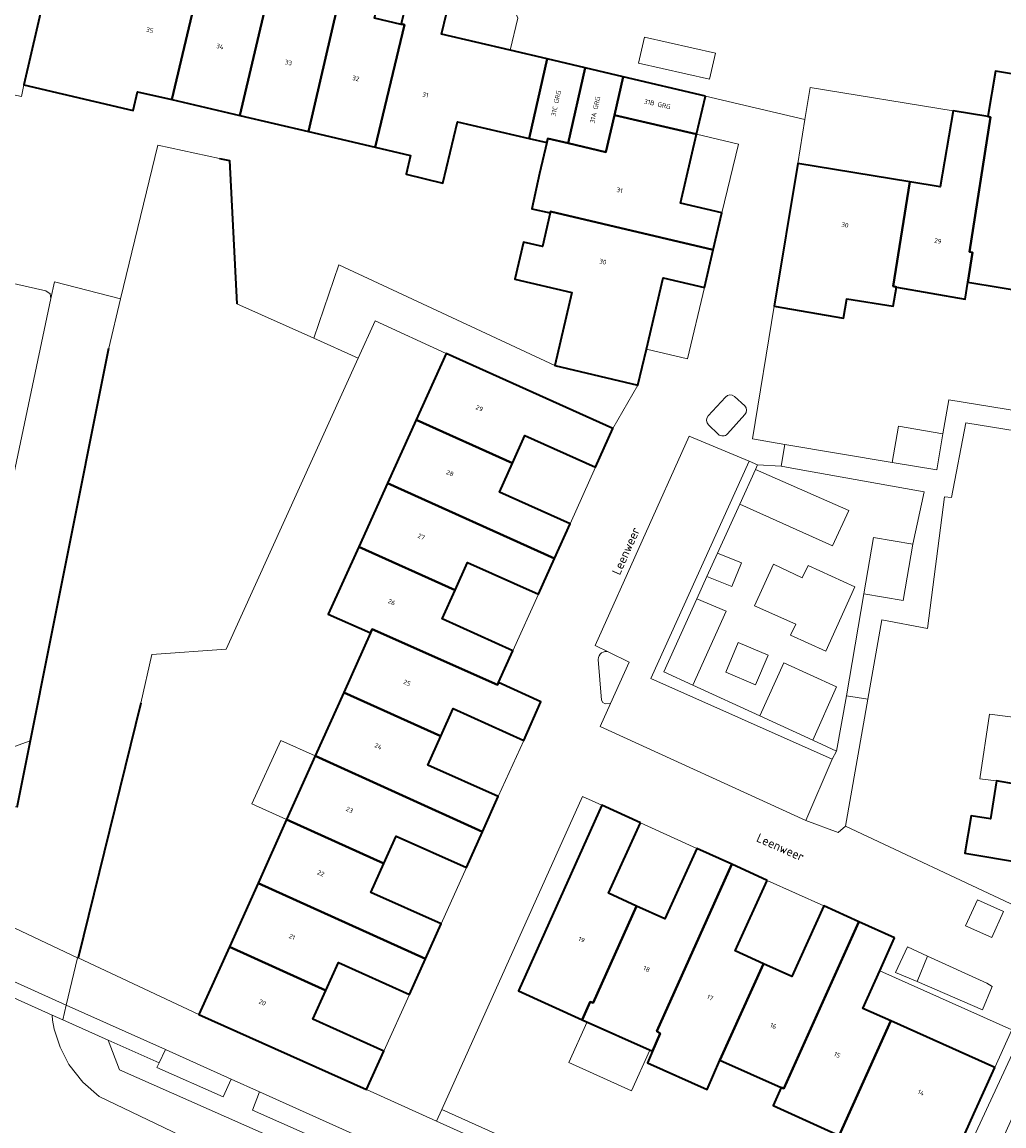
# Model space of a CAD drawing. Header units: metres. Extents: x 110065 to 112666, y 425872 to 427362.
# Tile 72 of 104: x 111152 to 111228, y 426843 to 426928. Entities that reach past the tile are written whole.
import ezdxf

# ---------------------------------------------------------------- set-up
doc = ezdxf.new("R2010")
doc.units = ezdxf.units.M
for name, color, linetype, lineweight in [('B-WE-GK-BESCHOEIING-G', 130, 'GK-BESCHOEIING', 35), ('B-WE-GK-KADEMUUR-G', 150, 'Continuous', 35), ('B-WE-GR-BEPLANTING_CULTUUR_HEESTERS-GV', 90, 'Continuous', 18), ('B-WE-GR-GRAS-GV', 60, 'Continuous', 13), ('B-WE-GR-GROENVOORZIENING-GV', 80, 'Continuous', 18), ('B-WE-IE-TERREINAFSCHEIDING_KUNSTMATIG_MUUR-G', 90, 'IE-TERREINAFSCHEIDING-KUNSTMATIG-DICHT', 18), ('B-WE-KW-KUNSTWERK-GV', 170, 'Continuous', 18), ('B-WE-OG-BEBOUWING-GV', 7, 'Continuous', 35), ('B-WE-OG-BEBOUWING-T18', 10, 'Continuous', 18), ('B-WE-OG-BEBOUWING_LUIFEL-GV', 7, 'Continuous', 18), ('B-WE-OG-BEBOUWING_OVERIG-GV', 7, 'Continuous', 18), ('B-WE-OG-BEBOUWING_STRAATNAAM-T35', 50, 'Continuous', 35), ('B-WE-OG-TERREIN_ERF-GV', 7, 'Continuous', 18), ('B-WE-OG-WATER-GV', 130, 'Continuous', 18), ('B-WE-VH-VERHARDING-GV', 252, 'Continuous', 18), ('B-WE-VH-VERHARDING_BETONSTRAATSTEEN-GV', 252, 'Continuous', 18), ('B-WE-VH-VERHARDING_GESLOTEN-GV', 7, 'Continuous', 18), ('B-WE-VH-VERHARDING_HALFVERHARDING-GV', 252, 'Continuous', 18), ('B-WE-VH-VERHARDING_OPEN-GV', 252, 'Continuous', 18), ('B-WE-VH-VERHARDING_TEGEL-GV', 252, 'Continuous', 18)]:
    doc.layers.add(name, color=color, linetype=linetype, lineweight=lineweight)
doc.styles.add('NLCS-ISO-M200-T18', font='NLCS-ISO.ttf')
doc.styles.add('NLCS-ISO-M200-T35', font='NLCS-ISO.ttf')
doc.linetypes.add('GK-BESCHOEIING', pattern='A,30,-5,[1,NLCS.SHX,S=1,R=0,X=0,Y=0],-5', length=40)
doc.linetypes.add('IE-TERREINAFSCHEIDING-KUNSTMATIG-DICHT', pattern='A,8,-1,[82,NLCS.SHX,S=0.75,R=90,X=0,Y=0],-1', length=10)

msp = doc.modelspace()

# ---------------------------------------------------------------- linework, layer by layer
at = {"layer": 'B-WE-GK-BESCHOEIING-G', "flags": 128}
for points in [[(111151.194, 426867.399), (111158.29, 426902.954)], [(111160.787, 426875.454), (111155.927, 426855.713)]]:
    msp.add_lwpolyline(points, dxfattribs=at)
at = {"layer": 'B-WE-GK-KADEMUUR-G', "flags": 128}
msp.add_lwpolyline([(111166.882, 426917.649), (111167.654, 426917.508), (111168.219, 426906.402)], dxfattribs=at)
at = {"layer": 'B-WE-GR-BEPLANTING_CULTUUR_HEESTERS-GV', "flags": 128}
for points in [[(111216.773, 426883.915), (111219.817, 426883.396), (111220.562, 426887.762), (111217.518, 426888.281), (111216.773, 426883.915), (111216.773, 426883.915)], [(111205.431, 426887.066), (111204.617, 426885.266), (111206.551, 426884.488), (111207.288, 426886.319), (111205.431, 426887.066), (111205.431, 426887.066)], [(111151.194, 426867.399), (111152.22, 426872.539), (111146.13, 426870.353), (111146.023, 426869.846), (111145.717, 426868.394), (111151.194, 426867.399), (111151.194, 426867.399)], [(111226.663, 426857.292), (111227.579, 426859.312), (111225.558, 426860.228), (111224.642, 426858.208), (111226.663, 426857.292), (111226.663, 426857.292)], [(111220.885, 426853.899), (111221.705, 426855.863), (111220.141, 426856.58), (111219.226, 426854.586), (111220.885, 426853.899), (111220.885, 426853.899)], [(111167.772, 426846.325), (111162.684, 426848.612), (111162.191, 426847.582), (111162.026, 426847.229), (111167.152, 426844.95), (111167.772, 426846.325), (111167.772, 426846.325)], [(111193.664, 426834.688), (111169.979, 426845.333), (111169.436, 426843.934), (111193.068, 426833.427), (111193.664, 426834.688), (111193.664, 426834.688)]]:
    msp.add_lwpolyline(points, close=True, dxfattribs=at)
at = {"layer": 'B-WE-GR-GRAS-GV', "flags": 128}
for points in [[(111159.214, 426906.779), (111154.088, 426908.093), (111153.817, 426906.806), (111150.046, 426888.921), (111149.436, 426886.03), (111146.13, 426870.353), (111152.22, 426872.539), (111158.29, 426902.954), (111159.214, 426906.779), (111159.214, 426906.779)], [(111154.735, 426850.931), (111153.925, 426851.292), (111153.93, 426850.882), (111154.07, 426850.195), (111154.544, 426848.805), (111155.195, 426847.462), (111156.278, 426846.091), (111157.551, 426844.99), (111179.566, 426834.414), (111199.97, 426825.062), (111214.018, 426819.316), (111215.316, 426822.174), (111159.141, 426847.042), (111158.248, 426849.351), (111154.735, 426850.931), (111154.735, 426850.931)]]:
    msp.add_lwpolyline(points, close=True, dxfattribs=at)
at = {"layer": 'B-WE-GR-GROENVOORZIENING-GV', "flags": 128}
for points in [[(111207.559, 426898.497), (111206.747, 426899.209, 0.408378), (111206.049, 426899.172), (111204.712, 426897.713, 0.407173), (111204.735, 426897.013), (111205.492, 426896.292, 0.422379), (111206.207, 426896.318), (111207.559, 426897.811, 0.364431)], [(111197.157, 426875.436), (111198.601, 426878.639), (111197.03, 426879.403, 0.552744), (111196.198, 426878.831), (111196.445, 426875.685), (111196.552, 426875.51), (111196.738, 426875.413)]]:
    msp.add_lwpolyline(points, format="xyb", close=True, dxfattribs=at)
for points in [[(111214.31, 426871.103), (111214.653, 426871.748), (111212.805, 426872.594), (111208.716, 426874.466), (111203.519, 426876.846), (111201.27, 426877.876), (111203.835, 426883.541), (111204.617, 426885.266), (111205.431, 426887.066), (111207.155, 426890.871), (111208.373, 426893.56), (111208.539, 426893.928), (111207.872, 426894.214), (111200.278, 426877.361), (111214.31, 426871.103), (111214.31, 426871.103)], [(111208.379, 426876.88), (111209.35, 426879.183), (111207.043, 426880.156), (111206.072, 426877.853), (111208.379, 426876.88), (111208.379, 426876.88)]]:
    msp.add_lwpolyline(points, close=True, dxfattribs=at)
at = {"layer": 'B-WE-IE-TERREINAFSCHEIDING_KUNSTMATIG_MUUR-G', "flags": 128}
msp.add_lwpolyline([(111148.508, 426853.706), (111153.925, 426851.292), (111154.735, 426850.931), (111158.248, 426849.351)], dxfattribs=at)
at = {"layer": 'B-WE-KW-KUNSTWERK-GV', "flags": 128}
msp.add_lwpolyline([(111155.005, 426852.064), (111155.88, 426855.735), (111149.582, 426858.687), (111148.759, 426854.871), (111148.508, 426853.706), (111153.925, 426851.292), (111154.735, 426850.931), (111155.005, 426852.064), (111155.005, 426852.064)], close=True, dxfattribs=at)
at = {"layer": 'B-WE-OG-BEBOUWING-GV', "flags": 128}
for points in [[(111169.729, 426936.8), (111166.549, 426937.549), (111165.929, 426934.937), (111166.178, 426934.881), (111163.168, 426922.212), (111168.436, 426920.982), (111170.668, 426930.424), (111168.37, 426930.96), (111169.729, 426936.8), (111169.729, 426936.8)], [(111165.929, 426934.937), (111163.339, 426935.519), (111162.54, 426932.359), (111157.016, 426933.619), (111154.259, 426934.308), (111151.721, 426923.353), (111160.191, 426921.378), (111160.531, 426922.828), (111163.168, 426922.212), (111166.178, 426934.881), (111165.929, 426934.937), (111165.929, 426934.937)], [(111177.286, 426935.033), (111174.409, 426935.71), (111173.04, 426929.87), (111170.668, 426930.424), (111168.436, 426920.982), (111173.757, 426919.739), (111177.286, 426935.033), (111177.286, 426935.033)], [(111180.23, 426934.341), (111177.286, 426935.033), (111173.757, 426919.739), (111178.915, 426918.535), (111181.19, 426928.02), (111180.941, 426928.087), (111180.928, 426928.033), (111178.87, 426928.521), (111180.23, 426934.341), (111180.23, 426934.341)], [(111184.83, 426930.502), (111181.69, 426931.241), (111180.941, 426928.087), (111181.19, 426928.02), (111178.915, 426918.535), (111181.672, 426917.891), (111181.322, 426916.431), (111184.172, 426915.752), (111185.302, 426920.502), (111190.84, 426919.204), (111192.24, 426925.366), (111189.375, 426926.039), (111184.071, 426927.282), (111184.83, 426930.502), (111184.83, 426930.502)], [(111195.191, 426924.672), (111192.24, 426925.366), (111190.84, 426919.204), (111192.219, 426918.881), (111192.292, 426919.197), (111193.86, 426918.83), (111195.191, 426924.672), (111195.191, 426924.672)], [(111198.131, 426923.981), (111195.191, 426924.672), (111193.86, 426918.83), (111196.79, 426918.15), (111197.45, 426921), (111198.131, 426923.981), (111198.131, 426923.981)], [(111230.182, 426923.888), (111226.951, 426924.418), (111226.362, 426920.896), (111226.583, 426920.86), (111224.94, 426910.42), (111225.18, 426910.38), (111224.815, 426908.067), (111229.835, 426907.235), (111231.555, 426917.565), (111229.192, 426917.958), (111230.182, 426923.888), (111230.182, 426923.888)], [(111204.512, 426922.481), (111198.131, 426923.981), (111197.45, 426921), (111203.815, 426919.527), (111204.512, 426922.481), (111204.512, 426922.481)], [(111203.815, 426919.527), (111197.45, 426921), (111196.79, 426918.15), (111193.86, 426918.83), (111192.292, 426919.197), (111192.219, 426918.881), (111191.662, 426916.483), (111191.052, 426913.763), (111192.484, 426913.436), (111192.51, 426913.546), (111205.097, 426910.588), (111205.763, 426913.445), (111202.573, 426914.184), (111203.815, 426919.527), (111203.815, 426919.527)], [(111226.362, 426920.896), (111223.672, 426921.337), (111222.663, 426915.457), (111220.329, 426915.842), (111219.04, 426907.76), (111219.294, 426907.673), (111224.604, 426906.767), (111224.815, 426908.067), (111225.18, 426910.38), (111224.94, 426910.42), (111226.583, 426920.86), (111226.362, 426920.896), (111226.362, 426920.896)], [(111220.329, 426915.842), (111211.642, 426917.275), (111209.824, 426906.205), (111215.194, 426905.286), (111215.434, 426906.776), (111219.044, 426906.206), (111219.294, 426907.673), (111219.04, 426907.76), (111220.329, 426915.842), (111220.329, 426915.842)], [(111205.097, 426910.588), (111192.51, 426913.546), (111192.484, 426913.436), (111191.873, 426910.843), (111190.413, 426911.182), (111189.743, 426908.312), (111194.163, 426907.283), (111192.844, 426901.603), (111199.255, 426900.104), (111199.923, 426902.874), (111201.223, 426908.404), (111204.414, 426907.654), (111205.097, 426910.588), (111205.097, 426910.588)], [(111197.335, 426896.733), (111184.434, 426902.541), (111182.105, 426897.397), (111189.552, 426894.049), (111190.515, 426896.192), (111195.995, 426893.733), (111197.335, 426896.733), (111197.335, 426896.733)], [(111189.552, 426894.049), (111182.105, 426897.397), (111179.883, 426892.49), (111192.817, 426886.668), (111194.026, 426889.353), (111188.546, 426891.812), (111189.552, 426894.049), (111189.552, 426894.049)], [(111192.817, 426886.668), (111179.883, 426892.49), (111177.66, 426887.579), (111185.115, 426884.212), (111186.086, 426886.362), (111191.567, 426883.892), (111192.817, 426886.668), (111192.817, 426886.668)], [(111185.115, 426884.212), (111177.66, 426887.579), (111175.297, 426882.36), (111178.565, 426880.901), (111178.694, 426881.189), (111188.404, 426876.879), (111188.483, 426877.054), (111189.587, 426879.512), (111184.107, 426881.981), (111185.115, 426884.212), (111185.115, 426884.212)], [(111188.404, 426876.879), (111178.694, 426881.189), (111178.565, 426880.901), (111176.492, 426876.287), (111184.008, 426872.89), (111184.968, 426875.031), (111190.428, 426872.572), (111191.758, 426875.552), (111188.483, 426877.054), (111188.404, 426876.879), (111188.404, 426876.879)], [(111184.008, 426872.89), (111176.492, 426876.287), (111174.28, 426871.361), (111187.24, 426865.497), (111188.459, 426868.212), (111183.008, 426870.661), (111184.008, 426872.89), (111184.008, 426872.89)], [(111187.24, 426865.497), (111174.28, 426871.361), (111172.066, 426866.432), (111179.6, 426863.023), (111180.549, 426865.141), (111185.99, 426862.711), (111187.24, 426865.497), (111187.24, 426865.497)], [(111228.509, 426869.187), (111227.039, 426869.447), (111226.56, 426866.497), (111225.07, 426866.717), (111224.59, 426863.837), (111229.06, 426863.077), (111228.639, 426860.437), (111235.208, 426859.317), (111235.667, 426862.125), (111236.08, 426864.648), (111239.33, 426864.099), (111239.781, 426866.779), (111239.81, 426867.05), (111228.474, 426868.978), (111228.509, 426869.187), (111228.509, 426869.187)], [(111199.459, 426866.183), (111196.479, 426867.543), (111190.023, 426853.155), (111194.961, 426850.932), (111195.579, 426852.321), (111195.8, 426852.25), (111199.164, 426859.733), (111196.98, 426860.723), (111199.459, 426866.183), (111199.459, 426866.183)], [(111179.6, 426863.023), (111172.066, 426866.432), (111169.855, 426861.511), (111182.821, 426855.656), (111184.04, 426858.351), (111178.6, 426860.79), (111179.6, 426863.023), (111179.6, 426863.023)], [(111206.534, 426862.974), (111203.83, 426864.204), (111201.35, 426858.743), (111199.164, 426859.733), (111195.8, 426852.25), (111195.579, 426852.321), (111194.961, 426850.932), (111200.402, 426848.483), (111201.005, 426849.869), (111200.74, 426850.03), (111206.534, 426862.974), (111206.534, 426862.974)], [(111209.28, 426861.725), (111206.534, 426862.974), (111200.74, 426850.03), (111201.005, 426849.869), (111200.402, 426848.483), (111200.015, 426847.595), (111204.629, 426845.511), (111205.624, 426847.786), (111208.99, 426855.269), (111206.811, 426856.254), (111209.28, 426861.725), (111209.28, 426861.725)], [(111182.821, 426855.656), (111169.855, 426861.511), (111167.638, 426856.575), (111175.109, 426853.204), (111176.081, 426855.36), (111181.571, 426852.891), (111182.821, 426855.656), (111182.821, 426855.656)], [(111216.376, 426858.519), (111213.66, 426859.745), (111211.191, 426854.275), (111208.99, 426855.269), (111205.624, 426847.786), (111210.357, 426845.666), (111210.56, 426845.6), (111216.376, 426858.519), (111216.376, 426858.519)], [(111219.131, 426857.276), (111216.376, 426858.519), (111210.56, 426845.6), (111210.357, 426845.666), (111209.743, 426844.284), (111214.86, 426841.967), (111218.85, 426850.835), (111216.692, 426851.805), (111217.995, 426854.729), (111219.131, 426857.276), (111219.131, 426857.276)], [(111175.109, 426853.204), (111167.638, 426856.575), (111165.281, 426851.328), (111178.252, 426845.52), (111179.592, 426848.5), (111174.101, 426850.969), (111175.109, 426853.204), (111175.109, 426853.204)], [(111226.902, 426847.217), (111218.85, 426850.835), (111214.86, 426841.967), (111214.973, 426841.916), (111214.357, 426840.511), (111222.324, 426837.016), (111222.707, 426837.87), (111225.291, 426843.627), (111226.902, 426847.217), (111226.902, 426847.217)]]:
    msp.add_lwpolyline(points, close=True, dxfattribs=at)
at = {"layer": 'B-WE-OG-BEBOUWING_LUIFEL-GV', "flags": 128}
for points in [[(111229.341, 426874.233), (111226.493, 426874.607), (111225.748, 426869.597), (111227.039, 426869.447), (111228.509, 426869.187), (111229.341, 426874.233), (111229.341, 426874.233)], [(111174.28, 426871.361), (111171.614, 426872.567), (111169.387, 426867.644), (111172.066, 426866.432), (111174.28, 426871.361), (111174.28, 426871.361)], [(111195.348, 426850.758), (111193.921, 426847.603), (111198.762, 426845.413), (111200.187, 426848.58), (111195.348, 426850.758), (111195.348, 426850.758)]]:
    msp.add_lwpolyline(points, close=True, dxfattribs=at)
at = {"layer": 'B-WE-OG-BEBOUWING_OVERIG-GV', "flags": 128}
msp.add_lwpolyline([(111222.889, 426896.323), (111219.437, 426896.904), (111218.966, 426894.105), (111222.418, 426893.524), (111222.889, 426896.323), (111222.889, 426896.323)], close=True, dxfattribs=at)
at = {"layer": 'B-WE-OG-TERREIN_ERF-GV', "flags": 128}
for points in [[(111188.407, 426932.418), (111180.23, 426934.341), (111178.87, 426928.521), (111180.928, 426928.033), (111180.941, 426928.087), (111181.69, 426931.241), (111184.83, 426930.502), (111184.071, 426927.282), (111189.375, 426926.039), (111189.964, 426928.535), (111188.407, 426932.418), (111188.407, 426932.418)], [(111223.672, 426921.337), (111212.608, 426923.154), (111212.201, 426920.674), (111211.642, 426917.275), (111220.329, 426915.842), (111222.663, 426915.457), (111223.672, 426921.337), (111223.672, 426921.337)], [(111207.067, 426918.761), (111203.815, 426919.527), (111202.573, 426914.184), (111205.763, 426913.445), (111207.067, 426918.761), (111207.067, 426918.761)], [(111204.414, 426907.654), (111201.223, 426908.404), (111199.923, 426902.874), (111203.116, 426902.128), (111204.414, 426907.654), (111204.414, 426907.654)], [(111210.655, 426895.504), (111218.966, 426894.105), (111222.418, 426893.524), (111222.889, 426896.323), (111223.332, 426898.953), (111244.589, 426895.49), (111245.714, 426902.062), (111245.755, 426902.3), (111245.235, 426902.4), (111245.581, 426904.625), (111240.481, 426905.47), (111235.156, 426906.353), (111229.835, 426907.235), (111224.815, 426908.067), (111224.604, 426906.767), (111219.294, 426907.673), (111219.044, 426906.206), (111215.434, 426906.776), (111215.194, 426905.286), (111209.824, 426906.205), (111208.136, 426895.928), (111210.655, 426895.504), (111210.655, 426895.504)], [(111184.434, 426902.541), (111178.937, 426905.078), (111177.616, 426902.181), (111167.386, 426879.636), (111161.625, 426879.228), (111160.787, 426875.454), (111155.927, 426855.713), (111165.281, 426851.328), (111167.638, 426856.575), (111169.855, 426861.511), (111172.066, 426866.432), (111174.28, 426871.361), (111176.492, 426876.287), (111178.565, 426880.901), (111175.297, 426882.36), (111177.66, 426887.579), (111179.883, 426892.49), (111182.105, 426897.397), (111184.434, 426902.541), (111184.434, 426902.541)], [(111229.351, 426874.291), (111230.268, 426879.848), (111233.814, 426879.287), (111234.644, 426884.365), (111235.518, 426889.711), (111236.426, 426895.269), (111224.669, 426897.184), (111223.552, 426891.382), (111223.006, 426891.442), (111221.7, 426881.237), (111218.168, 426881.919), (111217.08, 426875.757), (111215.345, 426865.933), (111228.527, 426859.735), (111228.639, 426860.437), (111229.06, 426863.077), (111224.59, 426863.837), (111225.07, 426866.717), (111226.56, 426866.497), (111227.039, 426869.447), (111228.509, 426869.187), (111229.341, 426874.233), (111229.351, 426874.291), (111229.351, 426874.291)], [(111195.995, 426893.733), (111190.515, 426896.192), (111189.552, 426894.049), (111188.546, 426891.812), (111194.026, 426889.353), (111195.995, 426893.733), (111195.995, 426893.733)], [(111191.567, 426883.892), (111186.086, 426886.362), (111185.115, 426884.212), (111184.107, 426881.981), (111189.587, 426879.512), (111191.567, 426883.892), (111191.567, 426883.892)], [(111190.428, 426872.572), (111184.968, 426875.031), (111184.008, 426872.89), (111183.008, 426870.661), (111188.459, 426868.212), (111190.428, 426872.572), (111190.428, 426872.572)], [(111196.479, 426867.543), (111194.981, 426868.215), (111184.082, 426843.966), (111218.451, 426828.504), (111219.681, 426831.208), (111222.324, 426837.016), (111214.357, 426840.511), (111214.973, 426841.916), (111214.86, 426841.967), (111209.743, 426844.284), (111210.357, 426845.666), (111205.624, 426847.786), (111204.629, 426845.511), (111200.015, 426847.595), (111200.402, 426848.483), (111194.961, 426850.932), (111190.023, 426853.155), (111196.479, 426867.543), (111196.479, 426867.543)], [(111203.83, 426864.204), (111199.459, 426866.183), (111196.98, 426860.723), (111199.164, 426859.733), (111201.35, 426858.743), (111203.83, 426864.204), (111203.83, 426864.204)], [(111185.99, 426862.711), (111180.549, 426865.141), (111179.6, 426863.023), (111178.6, 426860.79), (111184.04, 426858.351), (111185.99, 426862.711), (111185.99, 426862.711)], [(111213.66, 426859.745), (111209.28, 426861.725), (111206.811, 426856.254), (111208.99, 426855.269), (111211.191, 426854.275), (111213.66, 426859.745), (111213.66, 426859.745)], [(111181.571, 426852.891), (111176.081, 426855.36), (111175.109, 426853.204), (111174.101, 426850.969), (111179.592, 426848.5), (111181.571, 426852.891), (111181.571, 426852.891)], [(111228.214, 426850.136), (111217.995, 426854.729), (111216.692, 426851.805), (111218.85, 426850.835), (111226.902, 426847.217), (111228.214, 426850.136), (111228.214, 426850.136)]]:
    msp.add_lwpolyline(points, close=True, dxfattribs=at)
msp.add_lwpolyline([(111149.056, 426908.37), (111153.436, 426907.398), (111153.749, 426907.179), (111153.817, 426906.806), (111154.088, 426908.093), (111159.214, 426906.779), (111162.091, 426918.691), (111166.882, 426917.649), (111167.654, 426917.508), (111168.219, 426906.402), (111174.168, 426903.727), (111176.103, 426909.411), (111192.844, 426901.603), (111194.163, 426907.283), (111189.743, 426908.312), (111190.413, 426911.182), (111191.873, 426910.843), (111192.484, 426913.436), (111191.052, 426913.763), (111191.662, 426916.483), (111192.219, 426918.881), (111190.84, 426919.204), (111185.302, 426920.502), (111184.172, 426915.752), (111181.322, 426916.431), (111181.672, 426917.891), (111178.915, 426918.535), (111173.757, 426919.739), (111168.436, 426920.982), (111163.168, 426922.212), (111160.531, 426922.828), (111160.191, 426921.378), (111160.191, 426921.378), (111160.191, 426921.378), (111151.721, 426923.353), (111151.532, 426922.457)], dxfattribs=at)
at = {"layer": 'B-WE-OG-WATER-GV', "flags": 128}
msp.add_lwpolyline([(111179.566, 426834.414), (111157.551, 426844.99), (111156.278, 426846.091), (111155.195, 426847.462), (111154.544, 426848.805), (111154.07, 426850.195), (111153.93, 426850.882), (111153.925, 426851.292), (111154.735, 426850.931), (111155.005, 426852.064), (111155.88, 426855.735), (111155.927, 426855.713), (111160.787, 426875.454), (111161.625, 426879.228), (111167.386, 426879.636), (111177.616, 426902.181), (111174.168, 426903.727), (111168.219, 426906.402), (111167.654, 426917.508), (111166.882, 426917.649), (111166.882, 426917.649), (111166.882, 426917.649), (111162.091, 426918.691), (111159.214, 426906.779), (111158.29, 426902.954), (111152.22, 426872.539), (111151.194, 426867.399)], dxfattribs=at)
at = {"layer": 'B-WE-VH-VERHARDING-GV', "flags": 128}
for points in [[(111208.373, 426893.56), (111207.155, 426890.871), (111214.344, 426887.646), (111215.603, 426890.372), (111208.373, 426893.56), (111208.373, 426893.56)], [(111213.81, 426879.487), (111216.062, 426884.462), (111212.44, 426886.122), (111212.001, 426885.169), (111209.77, 426886.219), (111208.301, 426882.997), (111211.504, 426881.585), (111211.084, 426880.727), (111213.81, 426879.487), (111213.81, 426879.487)], [(111203.519, 426876.846), (111206.093, 426882.582), (111203.835, 426883.541), (111201.27, 426877.876), (111203.519, 426876.846), (111203.519, 426876.846)], [(111208.716, 426874.466), (111212.805, 426872.594), (111214.652, 426876.726), (111210.572, 426878.576), (111208.716, 426874.466), (111208.716, 426874.466)]]:
    msp.add_lwpolyline(points, close=True, dxfattribs=at)
at = {"layer": 'B-WE-VH-VERHARDING_BETONSTRAATSTEEN-GV', "flags": 128}
for points in [[(111199.775, 426927.049), (111199.319, 426925.033), (111204.81, 426923.792), (111205.266, 426925.808), (111199.775, 426927.049), (111199.775, 426927.049)], [(111148.745, 426908.586), (111148.703, 426909.091), (111147.565, 426903.658), (111148.072, 426903.552), (111147.076, 426898.827), (111147.475, 426898.743), (111145.498, 426889.368), (111149.453, 426888.534), (111149.828, 426888.604), (111150.046, 426888.921), (111153.817, 426906.806), (111153.749, 426907.179), (111153.436, 426907.398), (111149.056, 426908.37), (111148.745, 426908.586), (111148.745, 426908.586)], [(111197.03, 426879.403), (111198.601, 426878.639), (111197.157, 426875.436), (111196.349, 426873.644), (111212.268, 426866.375), (111214.31, 426871.103), (111200.278, 426877.361), (111207.872, 426894.214), (111203.239, 426896.141), (111195.97, 426879.918), (111197.03, 426879.403), (111197.03, 426879.403)], [(111221.705, 426855.863), (111220.885, 426853.899), (111225.956, 426851.705), (111226.7, 426853.497), (111226.281, 426853.764), (111221.705, 426855.863), (111221.705, 426855.863)], [(111220.592, 426829.64), (111221.831, 426829.065), (111230.76, 426848.87), (111228.929, 426849.71), (111219.792, 426830.011), (111220.592, 426829.64), (111220.592, 426829.64)]]:
    msp.add_lwpolyline(points, close=True, dxfattribs=at)
at = {"layer": 'B-WE-VH-VERHARDING_GESLOTEN-GV', "flags": 128}
for points in [[(111155.88, 426855.735), (111149.582, 426858.687), (111148.759, 426854.871), (111155.005, 426852.064), (111155.88, 426855.735), (111155.88, 426855.735)], [(111155.005, 426852.064), (111148.759, 426854.871), (111148.508, 426853.706), (111153.925, 426851.292), (111154.735, 426850.931), (111155.005, 426852.064), (111155.005, 426852.064)]]:
    msp.add_lwpolyline(points, close=True, dxfattribs=at)
at = {"layer": 'B-WE-VH-VERHARDING_HALFVERHARDING-GV', "flags": 128}
msp.add_lwpolyline([(111162.191, 426847.582), (111158.248, 426849.351), (111159.141, 426847.042), (111215.316, 426822.174), (111215.366, 426822.285), (111215.639, 426822.162), (111215.693, 426822.138), (111216.151, 426823.163), (111194.49, 426832.794), (111195.073, 426834.054), (111193.664, 426834.688), (111193.068, 426833.427), (111169.436, 426843.934), (111169.979, 426845.333), (111167.772, 426846.325), (111167.152, 426844.95), (111162.026, 426847.229), (111162.191, 426847.582), (111162.191, 426847.582)], close=True, dxfattribs=at)
at = {"layer": 'B-WE-VH-VERHARDING_OPEN-GV', "flags": 128}
for points in [[(111154.806, 426936.783), (111148.784, 426938.41), (111144.784, 426923.89), (111145.067, 426923.814), (111147.516, 426923.3), (111151.532, 426922.457), (111151.721, 426923.353), (111154.259, 426934.308), (111154.806, 426936.783), (111154.806, 426936.783)], [(111199.775, 426927.049), (111205.266, 426925.808), (111204.81, 426923.792), (111199.319, 426925.033), (111199.775, 426927.049), (111199.775, 426927.049)], [(111192.844, 426901.603), (111176.103, 426909.411), (111174.168, 426903.727), (111177.616, 426902.181), (111178.937, 426905.078), (111184.434, 426902.541), (111197.335, 426896.733), (111199.255, 426900.104), (111192.844, 426901.603), (111192.844, 426901.603)], [(111210.372, 426893.821), (111211.767, 426893.567), (111221.444, 426891.84), (111220.562, 426887.762), (111219.817, 426883.396), (111216.773, 426883.915), (111215.428, 426876.034), (111217.08, 426875.757), (111218.168, 426881.919), (111221.7, 426881.237), (111223.006, 426891.442), (111223.552, 426891.382), (111224.669, 426897.184), (111236.426, 426895.269), (111244.331, 426893.982), (111244.589, 426895.49), (111223.332, 426898.953), (111222.889, 426896.323), (111222.418, 426893.524), (111218.966, 426894.105), (111210.655, 426895.504), (111210.372, 426893.821), (111210.372, 426893.821)], [(111215.345, 426865.933), (111217.08, 426875.757), (111215.428, 426876.034), (111214.653, 426871.748), (111214.31, 426871.103), (111212.268, 426866.375), (111214.775, 426865.446), (111215.345, 426865.933), (111215.345, 426865.933)], [(111226.663, 426857.292), (111224.642, 426858.208), (111225.558, 426860.228), (111227.579, 426859.312), (111226.663, 426857.292), (111226.663, 426857.292)], [(111220.885, 426853.899), (111219.226, 426854.586), (111220.141, 426856.58), (111221.705, 426855.863), (111226.281, 426853.764), (111226.7, 426853.497), (111225.956, 426851.705), (111220.885, 426853.899), (111220.885, 426853.899)], [(111155.005, 426852.064), (111162.684, 426848.612), (111167.772, 426846.325), (111169.979, 426845.333), (111193.664, 426834.688), (111195.073, 426834.054), (111214.293, 426825.416), (111216.151, 426823.163), (111219.678, 426821.657), (111223.491, 426819.949), (111224.868, 426819.343), (111225.351, 426820.402), (111226.226, 426822.594), (111217.367, 426826.587), (111215.722, 426828.615), (111183.68, 426843.064), (111178.252, 426845.52), (111165.281, 426851.328), (111155.927, 426855.713), (111155.88, 426855.735), (111155.005, 426852.064), (111155.005, 426852.064)], [(111162.684, 426848.612), (111155.005, 426852.064), (111154.735, 426850.931), (111158.248, 426849.351), (111162.191, 426847.582), (111162.684, 426848.612), (111162.684, 426848.612)]]:
    msp.add_lwpolyline(points, close=True, dxfattribs=at)
for points in [[(111189.964, 426928.535), (111189.375, 426926.039), (111192.24, 426925.366), (111195.191, 426924.672), (111198.131, 426923.981), (111204.512, 426922.481), (111212.201, 426920.674), (111212.608, 426923.154), (111223.672, 426921.337), (111226.362, 426920.896), (111226.951, 426924.418), (111230.182, 426923.888), (111234.922, 426923.099), (111237.873, 426922.62), (111240.832, 426922.14), (111245.592, 426921.35), (111248.822, 426920.821), (111252.868, 426920.158), (111265.64, 426918.047), (111269.783, 426917.354), (111273.013, 426916.814), (111277.753, 426916.025), (111280.963, 426915.505), (111291.112, 426913.861)], [(111219.792, 426830.011), (111228.929, 426849.71), (111230.76, 426848.87), (111221.831, 426829.065)]]:
    msp.add_lwpolyline(points, dxfattribs=at)
msp.add_lwpolyline([(111228.527, 426859.735), (111215.345, 426865.933), (111214.775, 426865.446), (111212.268, 426866.375), (111196.349, 426873.644), (111197.157, 426875.436), (111196.738, 426875.413), (111196.552, 426875.51), (111196.445, 426875.685), (111196.198, 426878.831, -0.552744), (111197.03, 426879.403), (111195.97, 426879.918), (111203.239, 426896.141), (111207.872, 426894.214), (111208.539, 426893.928), (111210.372, 426893.821), (111210.655, 426895.504), (111208.136, 426895.928), (111209.824, 426906.205), (111211.642, 426917.275), (111212.201, 426920.674), (111204.512, 426922.481), (111203.815, 426919.527), (111207.067, 426918.761), (111205.763, 426913.445), (111205.097, 426910.588), (111204.414, 426907.654), (111203.116, 426902.128), (111199.923, 426902.874), (111199.255, 426900.104), (111197.335, 426896.733), (111195.995, 426893.733), (111194.026, 426889.353), (111192.817, 426886.668), (111191.567, 426883.892), (111189.587, 426879.512), (111188.483, 426877.054), (111191.758, 426875.552), (111190.428, 426872.572), (111188.459, 426868.212), (111187.24, 426865.497), (111185.99, 426862.711), (111184.04, 426858.351), (111182.821, 426855.656), (111181.571, 426852.891), (111179.592, 426848.5), (111178.252, 426845.52), (111183.68, 426843.064), (111184.082, 426843.966), (111194.981, 426868.215), (111196.479, 426867.543), (111199.459, 426866.183), (111203.83, 426864.204), (111206.534, 426862.974), (111209.28, 426861.725), (111213.66, 426859.745), (111216.376, 426858.519), (111219.131, 426857.276), (111217.995, 426854.729), (111228.214, 426850.136), (111226.902, 426847.217), (111225.291, 426843.627), (111222.707, 426837.87)], format="xyb", dxfattribs=at)
msp.add_lwpolyline([(111207.559, 426898.497, -0.364431), (111207.559, 426897.811), (111206.207, 426896.318, -0.422379), (111205.492, 426896.292), (111204.735, 426897.013, -0.407173), (111204.712, 426897.713), (111206.049, 426899.172, -0.408378), (111206.747, 426899.209)], format="xyb", close=True, dxfattribs=at)
at = {"layer": 'B-WE-VH-VERHARDING_TEGEL-GV', "flags": 128}
for points in [[(111203.519, 426876.846), (111208.716, 426874.466), (111210.572, 426878.576), (111214.652, 426876.726), (111212.805, 426872.594), (111214.653, 426871.748), (111215.428, 426876.034), (111216.773, 426883.915), (111217.518, 426888.281), (111220.562, 426887.762), (111221.444, 426891.84), (111211.767, 426893.567), (111210.372, 426893.821), (111208.539, 426893.928), (111208.373, 426893.56), (111215.603, 426890.372), (111214.344, 426887.646), (111207.155, 426890.871), (111205.431, 426887.066), (111207.288, 426886.319), (111206.551, 426884.488), (111204.617, 426885.266), (111203.835, 426883.541), (111206.093, 426882.582), (111203.519, 426876.846), (111203.519, 426876.846)], [(111213.81, 426879.487), (111211.084, 426880.727), (111211.504, 426881.585), (111208.301, 426882.997), (111209.77, 426886.219), (111212.001, 426885.169), (111212.44, 426886.122), (111216.062, 426884.462), (111213.81, 426879.487), (111213.81, 426879.487)], [(111208.379, 426876.88), (111206.072, 426877.853), (111207.043, 426880.156), (111209.35, 426879.183), (111208.379, 426876.88), (111208.379, 426876.88)], [(111215.722, 426828.615), (111217.367, 426826.587), (111226.226, 426822.594), (111226.677, 426823.723), (111227.088, 426824.595), (111225.204, 426825.464), (111222.02, 426826.97), (111219.785, 426827.931), (111218.451, 426828.504), (111184.082, 426843.966), (111183.68, 426843.064), (111215.722, 426828.615), (111215.722, 426828.615)]]:
    msp.add_lwpolyline(points, close=True, dxfattribs=at)

# ---------------------------------------------------------------- texts
at = {"layer": 'B-WE-OG-BEBOUWING-T18', "char_height": 0.36, "attachment_point": 5, "style": 'NLCS-ISO-M200-T18'}
for s, insert, rotation in [('35', (111161.473, 426927.6), 347), ('34', (111166.908, 426926.331), 347), ('33', (111172.213, 426925.082), 347), ('32', (111177.425, 426923.857), 347), ('31', (111182.819, 426922.598), 347), ('31C GRG', (111192.929, 426921.93), 77), ('31A GRG', (111195.953, 426921.42), 77), ('31B GRG', (111200.772, 426921.87), 347), ('31', (111197.854, 426915.195), 347), ('30', (111215.303, 426912.513), 350), ('29', (111222.497, 426911.258), 350), ('30', (111196.558, 426909.66), 347), ('29', (111186.991, 426898.297), 336), ('28', (111184.718, 426893.272), 336), ('27', (111182.497, 426888.354), 336), ('26', (111180.203, 426883.287), 336), ('25', (111181.397, 426877.034), 336), ('24', (111179.167, 426872.114), 336), ('23', (111176.942, 426867.191), 336), ('22', (111174.718, 426862.273), 336), ('21', (111172.491, 426857.352), 336), ('19', (111194.908, 426857.133), 336), ('18', (111199.94, 426854.863), 336), ('20', (111170.194, 426852.266), 336), ('17', (111204.858, 426852.644), 336), ('16', (111209.754, 426850.453), 336), ('15', (111214.699, 426848.206), 335), ('14', (111221.193, 426845.282), 336)]:
    msp.add_mtext(s, dxfattribs=dict(at, insert=insert, rotation=rotation))
at = {"layer": 'B-WE-OG-BEBOUWING_STRAATNAAM-T35', "char_height": 0.7, "attachment_point": 5, "style": 'NLCS-ISO-M200-T35'}
for insert, rotation in [((111198.342, 426887.248), 66), ((111210.31, 426864.295), 336)]:
    msp.add_mtext('Leenweer', dxfattribs=dict(at, insert=insert, rotation=rotation))

doc.saveas('drawing.dxf')
